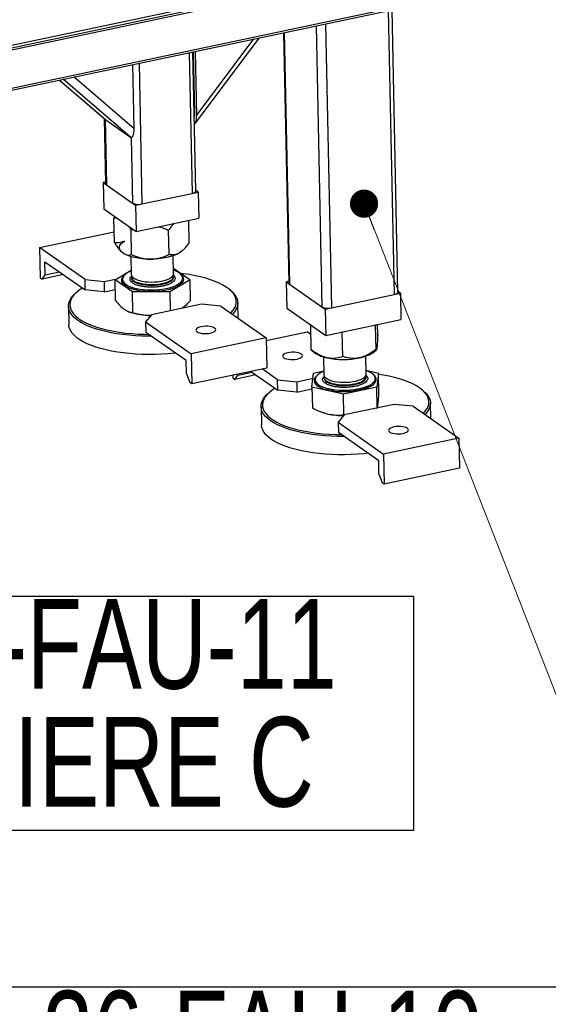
# Model space of a CAD drawing. Header units: millimetres. Extents: x 5 to 589, y 5 to 415.
# Tile 19 of 62: x 206 to 225, y 28 to 63. Entities that reach past the tile are written whole.
import ezdxf

# ---------------------------------------------------------------- set-up
doc = ezdxf.new("R2010")
doc.units = ezdxf.units.MM
doc.layers.add('NOTES', color=6, linetype='Continuous')
doc.layers.add('TRAIT-FORT', color=4, linetype='Continuous', lineweight=25)
doc.styles.add('SLDTEXTSTYLE0', font='TXT', dxfattribs={"width": 0.75})

# ---------------------------------------------------------------- blocks, each defined once
blk = doc.blocks.new('SW_NOTE_6')
at = {"layer": 'NOTES', "color": 0}
for p, q in [((-0.087, -4.074), (-0.087, 4.228)), ((-0.087, 4.228), (26.705, 4.228)), ((26.705, 4.228), (26.705, -4.074)), ((26.705, -4.074), (-0.087, -4.074))]:
    blk.add_line(p, q, dxfattribs=at)
at = {"layer": 'NOTES', "color": 0, "char_height": 3.175, "attachment_point": 2, "style": 'SLDTEXTSTYLE0'}
for s, insert in [('TEL36-FAU-10', (13.295, 4.093)), ('PIED MOBILE', (13.194, -0.082))]:
    blk.add_mtext(s, dxfattribs=dict(at, insert=insert))
blk = doc.blocks.new('SW_NOTE_16')
at = {"layer": 'NOTES', "color": 0}
for p, q in [((0, -6.792), (0, 1.509)), ((0, 1.509), (26.792, 1.509)), ((26.792, 1.509), (26.792, -6.792)), ((26.792, -6.792), (0, -6.792))]:
    blk.add_line(p, q, dxfattribs=at)
at = {"layer": 'NOTES', "color": 0, "char_height": 3.175, "attachment_point": 2, "style": 'SLDTEXTSTYLE0'}
for s, insert in [('TEL36-FAU-11', (13.372, 1.409)), ('CORNIERE C', (13.271, -2.766))]:
    blk.add_mtext(s, dxfattribs=dict(at, insert=insert))
blk = doc.blocks.new('_Dot')
at = {"color": 0, "linetype": 'ByBlock', "lineweight": -2}
blk.add_line((-0.5, 0), (-1, 0), dxfattribs=at)
at = {"color": 0, "linetype": 'ByBlock', "const_width": 0.5}
blk.add_lwpolyline([(-0.25, 0, 1), (0.25, 0, 1)], format="xyb", close=True, dxfattribs=at)

msp = doc.modelspace()

# ---------------------------------------------------------------- linework, layer by layer
at = {"color": 7, "linetype": 'Continuous', "lineweight": 18}
msp.add_line((218.50484, 56.6674), (229.36682, 28.89811), dxfattribs=at)
at = {"layer": 'TRAIT-FORT', "color": 4, "linetype": 'Continuous', "lineweight": 25}
for p, q in [((249.8391, 71.53262), (193.4925, 59.62182)), ((193.46902, 59.46349), (249.81562, 71.37429)), ((249.84101, 71.43985), (193.49441, 59.52905)), ((248.60458, 69.74604), (192.25798, 57.83524)), ((192.23259, 57.76968), (248.57919, 69.68048)), ((219.36274, 63.50457), (219.57005, 53.44654)), ((219.70482, 53.53238), (219.49868, 63.53331)), ((216.8096, 62.96488), (217.01476, 53.01142)), ((217.14445, 63.03566), (217.35177, 52.97762)), ((212.52237, 59.50871), (214.79727, 62.53951)), ((212.57602, 59.79896), (214.60209, 62.49825)), ((215.65231, 62.72025), (215.83493, 53.86006)), ((215.67944, 62.72598), (215.86304, 53.81832)), ((212.30753, 62.01321), (212.41023, 57.0306)), ((212.54501, 57.11645), (212.44348, 62.04195)), ((212.46558, 61.85273), (212.44787, 61.82913)), ((212.50692, 59.84738), (212.4616, 62.04578)), ((212.57602, 59.79896), (212.52942, 62.06012)), ((210.35774, 59.33005), (210.31113, 61.5912)), ((210.53293, 61.63809), (210.63563, 56.65548)), ((212.47255, 61.51489), (212.45483, 61.49129)), ((207.71822, 61.0431), (209.34477, 59.64393)), ((207.71879, 61.04322), (209.35248, 59.63791)), ((210.22782, 59.02464), (207.84917, 61.07078)), ((208.23846, 61.15307), (210.35774, 59.33005)), ((209.30164, 59.68103), (209.34914, 57.37653)), ((209.32938, 59.65717), (209.37725, 57.33479)), ((209.35248, 59.63791), (210.22782, 59.02464)), ((212.5036, 59.7768), (212.49053, 59.75939)), ((210.25069, 59.01414), (210.29861, 56.68928)), ((209.34797, 57.43366), (209.26201, 57.41549)), ((209.26201, 57.41549), (209.28113, 56.48778)), ((209.26201, 57.41549), (209.37721, 57.33478)), ((209.37725, 57.33479), (210.29861, 56.68928)), ((210.63563, 56.65548), (212.41023, 57.0306)), ((212.41026, 57.03059), (212.63214, 57.07749)), ((212.63214, 57.07749), (212.54454, 57.13886)), ((212.63214, 57.07749), (212.65126, 56.14978)), ((209.28113, 56.48778), (210.43289, 55.68085)), ((210.29857, 56.68927), (210.41377, 56.60856)), ((210.41377, 56.60856), (210.63565, 56.65546)), ((210.41377, 56.60856), (210.43289, 55.68085)), ((209.68208, 56.20688), (209.64326, 56.15234)), ((209.64326, 56.15234), (209.73794, 56.16774)), ((209.66093, 55.29496), (209.64326, 56.15234)), ((210.43289, 55.68085), (212.65126, 56.14978)), ((212.31361, 55.29777), (212.29759, 56.07502)), ((207.00942, 55.11127), (209.6532, 55.67012)), ((210.25503, 55.72373), (210.3301, 55.75287)), ((210.27271, 54.86635), (210.25503, 55.72373)), ((211.59904, 54.86776), (211.58137, 55.72513)), ((208.62188, 53.98156), (207.00942, 55.11127)), ((207.00942, 55.11127), (207.03141, 54.04441)), ((209.93957, 54.93884), (209.94136, 54.93739)), ((210.24753, 54.79091), (210.26062, 54.15569)), ((211.7603, 54.1866), (211.74721, 54.82182)), ((212.04709, 54.98079), (212.06189, 54.9939)), ((207.21091, 54.14722), (207.20135, 54.61107)), ((207.20135, 54.61107), (208.62953, 53.61048)), ((207.03141, 54.04441), (207.10052, 53.99599)), ((207.85242, 54.15493), (207.10052, 53.99599)), ((207.10052, 53.99599), (207.21091, 54.14722)), ((207.21091, 54.14722), (207.71218, 54.25318)), ((209.68824, 53.97029), (210.25738, 54.31279)), ((210.26243, 54.06782), (210.26301, 54.03973)), ((211.75626, 54.3827), (212.34091, 53.97309)), ((211.76139, 54.08407), (211.76212, 54.09873)), ((211.76269, 54.07064), (211.76212, 54.09873)), ((211.76251, 54.06198), (211.76269, 54.07064)), ((208.62188, 53.98156), (209.29591, 53.91396)), ((208.62953, 53.61048), (208.62188, 53.98156)), ((209.29591, 53.91396), (209.75639, 54.0113)), ((209.29591, 53.91396), (209.30356, 53.54288)), ((210.30001, 53.54168), (209.68824, 53.97029)), ((209.70339, 53.23528), (209.68824, 53.97029)), ((209.94654, 53.9868), (209.94663, 53.98216)), ((210.26301, 54.03973), (210.26337, 54.03302)), ((212.34091, 53.97309), (211.62635, 53.54308)), ((212.08118, 54.02616), (212.08108, 54.0308)), ((212.35606, 53.23809), (212.34091, 53.97309)), ((215.83376, 53.91719), (215.7478, 53.89902)), ((215.7478, 53.89902), (215.76692, 52.97132)), ((215.7478, 53.89902), (215.863, 53.81831)), ((215.86304, 53.81832), (217.01476, 53.01142)), ((208.32175, 53.52754), (208.27678, 53.4877)), ((209.30356, 53.54288), (208.62953, 53.61048)), ((209.30356, 53.54288), (209.69534, 53.6257)), ((211.62635, 53.54308), (210.30001, 53.54168)), ((210.31516, 52.80667), (210.30001, 53.54168)), ((211.62635, 53.54308), (211.6401, 52.87592)), ((213.76999, 53.60093), (213.72341, 53.63888)), ((217.35177, 52.97762), (219.57005, 53.44654)), ((219.57007, 53.44652), (219.79196, 53.49342)), ((219.79196, 53.49342), (219.70436, 53.55479)), ((219.79196, 53.49342), (219.81108, 52.56572)), ((208.03328, 53.03319), (208.04667, 52.3838)), ((212.75217, 53.11099), (210.97748, 52.73585)), ((213.4262, 53.04339), (212.75217, 53.11099)), ((213.4262, 53.04339), (215.03866, 51.91369)), ((214.04326, 52.61108), (214.03201, 53.15683)), ((217.01471, 53.01142), (217.12991, 52.93071)), ((210.17326, 52.84012), (210.21219, 52.82606)), ((210.97748, 52.73585), (210.76415, 52.48068)), ((215.76692, 52.97132), (217.14903, 52.003)), ((217.12991, 52.93071), (217.35179, 52.97761)), ((217.12991, 52.93071), (217.14903, 52.003)), ((210.76415, 52.48068), (212.37662, 51.35098)), ((210.76415, 52.48068), (210.7718, 52.10959)), ((216.61512, 52.37707), (216.61409, 52.3544)), ((216.63792, 52.36109), (216.61409, 52.3544)), ((216.63176, 51.49702), (216.61409, 52.3544)), ((217.14903, 52.003), (219.81108, 52.56572)), ((218.91137, 52.35682), (218.86929, 52.36664)), ((218.91223, 52.37571), (218.91137, 52.35682)), ((218.92904, 51.49945), (218.91137, 52.35682)), ((218.98839, 51.99518), (218.98025, 52.39009)), ((212.19998, 51.109), (210.7718, 52.10959)), ((215.04066, 51.81644), (216.49427, 52.12371)), ((216.62067, 52.03516), (216.49427, 52.12371)), ((217.73305, 52.10775), (217.71182, 52.12197)), ((217.77171, 52.13463), (217.73305, 52.10775)), ((217.75073, 51.25037), (217.73305, 52.10775)), ((215.03866, 51.91369), (212.37662, 51.35098)), ((215.03866, 51.91369), (215.06065, 50.84683)), ((212.37662, 51.35098), (212.39861, 50.28412)), ((216.63634, 51.493), (216.63176, 51.49702)), ((216.63549, 51.49196), (216.76416, 51.38712)), ((218.58311, 50.63634), (218.57002, 51.27156)), ((218.86989, 51.43052), (218.94223, 51.49461)), ((212.20954, 50.64515), (212.19998, 51.109)), ((217.07033, 51.24065), (217.08343, 50.60543)), ((212.20954, 50.64515), (212.3295, 50.33253)), ((215.06065, 50.84683), (212.39861, 50.28412)), ((213.85221, 50.59139), (213.85421, 50.49414)), ((214.67523, 50.60466), (213.92332, 50.44572)), ((213.92332, 50.44572), (214.03372, 50.59696)), ((214.03372, 50.59696), (214.03304, 50.62961)), ((214.03372, 50.59696), (214.53499, 50.70292)), ((214.49902, 50.72811), (215.45234, 50.06022)), ((215.44469, 50.4313), (214.90004, 50.81288)), ((216.65906, 50.17235), (216.71841, 50.66807)), ((216.71841, 50.66807), (217.08056, 50.74463)), ((218.58043, 50.76645), (219.01569, 50.6705)), ((219.01569, 50.6705), (218.95635, 50.17478)), ((219.03084, 49.93549), (219.01569, 50.6705)), ((212.39861, 50.28412), (212.3295, 50.33253)), ((213.85421, 50.49414), (213.92332, 50.44572)), ((215.44469, 50.4313), (216.11871, 50.3637)), ((215.45234, 50.06022), (215.44469, 50.4313)), ((216.11871, 50.3637), (216.6966, 50.48585)), ((216.11871, 50.3637), (216.12636, 49.99262)), ((216.76934, 50.43653), (216.76944, 50.4319)), ((217.08524, 50.51755), (217.08582, 50.48946)), ((218.5855, 50.52037), (218.58492, 50.54847)), ((218.90398, 50.47589), (218.90389, 50.48053)), ((215.14456, 49.97727), (215.09958, 49.93743)), ((216.12636, 49.99262), (215.45234, 50.06022)), ((216.12636, 49.99262), (216.66044, 50.10551)), ((217.77803, 49.9257), (216.65906, 50.17235)), ((216.65906, 50.17235), (216.67421, 49.43734)), ((218.95635, 50.17478), (217.77803, 49.9257)), ((217.79318, 49.19069), (217.77803, 49.9257)), ((218.9715, 49.43977), (218.95635, 50.17478)), ((220.59279, 50.05066), (220.54622, 50.08861)), ((219.57498, 49.56072), (217.80028, 49.18558)), ((220.249, 49.49312), (219.57498, 49.56072)), ((220.86606, 49.06081), (220.85481, 49.60657)), ((214.85609, 49.48292), (214.86947, 48.83353)), ((217.01194, 49.28412), (217.03499, 49.2758)), ((217.80028, 49.18558), (217.58696, 48.93041)), ((217.79318, 49.19069), (217.8208, 49.18992)), ((218.94399, 49.42734), (218.9715, 49.43977)), ((220.249, 49.49312), (221.86146, 48.36342)), ((217.58696, 48.93041), (219.19942, 47.80071)), ((217.58696, 48.93041), (217.59461, 48.55933)), ((219.02279, 47.55874), (217.59461, 48.55933)), ((221.86146, 48.36342), (219.19942, 47.80071)), ((221.86146, 48.36342), (221.88345, 47.29656)), ((219.19942, 47.80071), (219.22141, 46.73385)), ((219.03235, 47.09488), (219.02279, 47.55874)), ((219.03235, 47.09488), (219.1523, 46.78226)), ((221.88345, 47.29656), (219.22141, 46.73385)), ((219.22141, 46.73385), (219.1523, 46.78226))]:
    msp.add_line(p, q, dxfattribs=at)
at = {"layer": 'TRAIT-FORT', "color": 4, "linetype": 'Continuous', "lineweight": 25, "flags": 128}
for points in [[(212.41023, 57.0306), (212.4513, 57.0413), (212.48636, 57.05469), (212.51407, 57.07025), (212.53336, 57.08739), (212.5435, 57.10545), (212.54501, 57.11645)], [(209.97022, 54.91561), (209.9098, 54.96591), (209.86787, 55.01904), (209.84515, 55.07408), (209.84203, 55.13011), (209.85857, 55.18615), (209.89447, 55.24126), (209.94914, 55.29449), (210.02162, 55.34493)], [(210.93928, 54.70201), (210.78979, 54.70553), (210.64374, 54.71632), (210.50362, 54.73423), (210.37184, 54.75892), (210.25065, 54.78999), (210.14212, 54.82689), (210.04811, 54.86901), (209.97022, 54.91561)], [(211.95973, 54.91772), (211.87066, 54.87094), (211.76654, 54.82861), (211.64914, 54.79147), (211.52048, 54.76013), (211.38275, 54.73515), (211.23832, 54.71695), (211.08964, 54.70584), (210.93928, 54.70201)], [(212.04709, 54.98079), (212.03221, 54.96815), (211.95973, 54.91772)], [(210.00179, 54.11601), (209.97291, 54.08768), (209.93536, 54.03623), (209.91552, 53.98372), (209.91374, 53.93101), (209.93002, 53.87897), (209.96412, 53.82845), (210.01546, 53.78029), (210.08321, 53.73527), (210.16626, 53.69412), (210.26323, 53.65754), (210.37254, 53.62612), (210.49239, 53.60037), (210.62081, 53.58071), (210.75571, 53.56748), (210.89485, 53.56088), (211.03596, 53.56103), (211.17671, 53.56793), (211.31481, 53.58145), (211.44797, 53.60138), (211.57402, 53.62739), (211.69088, 53.65905), (211.79664, 53.69585), (211.88955, 53.73718), (211.9681, 53.78235), (212.031, 53.83064), (212.0772, 53.88124), (212.10595, 53.93333), (212.11678, 53.98605), (212.10952, 54.03853), (212.08428, 54.08991), (212.04147, 54.13936), (212.02055, 54.15762)], [(210.25813, 54.2765), (210.25657, 54.27589), (210.16661, 54.23587), (210.09055, 54.19213), (210.02966, 54.14537), (209.98492, 54.09638), (209.95708, 54.04594), (209.94659, 53.9949), (209.95362, 53.94408), (209.97807, 53.89433), (210.01952, 53.84646), (210.07729, 53.80125), (210.15044, 53.75945), (210.23777, 53.72174), (210.33785, 53.68875), (210.44902, 53.66101), (210.56946, 53.63899), (210.6972, 53.62303), (210.83014, 53.61341), (210.9661, 53.61029)], [(210.26062, 54.15569), (210.26867, 54.11706), (210.29411, 54.07576), (210.33635, 54.0367), (210.39438, 54.00078), (210.46685, 53.96886), (210.55207, 53.94168), (210.64803, 53.91988), (210.75248, 53.90397), (210.86298, 53.89432), (210.97694, 53.89116)], [(210.26243, 54.06782), (210.26279, 54.06105), (210.27523, 54.01871), (210.30494, 53.97788), (210.35123, 53.93952), (210.41302, 53.90453), (210.48885, 53.87373), (210.57695, 53.84784), (210.67525, 53.82747), (210.78145, 53.81309), (210.89307, 53.80505), (211.00747, 53.80353), (211.12199, 53.80856), (211.23394, 53.82004), (211.34069, 53.83768), (211.43975, 53.86109), (211.52878, 53.8897), (211.60571, 53.92284), (211.66873, 53.95975), (211.71636, 53.99955), (211.74749, 54.04132), (211.76139, 54.08407)], [(210.9661, 53.61029), (211.10284, 53.6137), (211.23812, 53.62361), (211.36971, 53.63983), (211.49546, 53.66212), (211.6133, 53.6901), (211.7213, 53.72331), (211.81768, 53.76121), (211.90086, 53.80318), (211.96948, 53.84852), (212.0224, 53.89649), (212.05877, 53.94631), (212.07797, 53.99715), (212.0797, 54.04819), (212.06393, 54.09858), (212.03092, 54.14749), (211.9812, 54.19413), (211.9156, 54.23772), (211.8352, 54.27756), (211.75781, 54.30741)], [(210.97694, 53.89116), (211.09169, 53.89456), (211.20453, 53.90445), (211.31282, 53.92059), (211.41403, 53.9426), (211.50577, 53.96996), (211.58591, 54.00204), (211.65256, 54.03809), (211.70415, 54.07725), (211.73949, 54.11862), (211.75774, 54.16122), (211.7603, 54.1866)], [(210.97933, 53.7752), (211.09408, 53.7786), (211.20692, 53.78849), (211.31521, 53.80462), (211.41642, 53.82663), (211.50816, 53.854), (211.5883, 53.88608), (211.65495, 53.92213), (211.70654, 53.96129), (211.74188, 54.00266), (211.76013, 54.04525), (211.76251, 54.06198)], [(213.78276, 52.79359), (213.79724, 52.80811), (213.86837, 52.89046), (213.92244, 52.97431), (213.95912, 53.05916), (213.9782, 53.14451), (213.97956, 53.22984), (213.96319, 53.31464), (213.92918, 53.3984), (213.87775, 53.48061), (213.80921, 53.56078), (213.72396, 53.63843), (213.62252, 53.71309), (213.5055, 53.78431), (213.3736, 53.85167), (213.22761, 53.91475), (213.06842, 53.97319), (212.89698, 54.02662), (212.71432, 54.07472), (212.52154, 54.11722), (212.3198, 54.15384), (212.11032, 54.18438), (212.02435, 54.19488)], [(209.94663, 53.98216), (209.95372, 53.93945), (209.97816, 53.88969), (210.01961, 53.84182), (210.07739, 53.79661), (210.15054, 53.75481), (210.23787, 53.71711), (210.33794, 53.68411), (210.44911, 53.65638), (210.56956, 53.63435), (210.6973, 53.6184), (210.83024, 53.60878), (210.9662, 53.60565)], [(210.26337, 54.03302), (210.27106, 54.0011), (210.2965, 53.9598), (210.33874, 53.92073), (210.39677, 53.88482), (210.46924, 53.8529), (210.55446, 53.82572), (210.65042, 53.80392), (210.75487, 53.78801), (210.86538, 53.77836), (210.97933, 53.7752)], [(210.9662, 53.60565), (211.10293, 53.60906), (211.23821, 53.61897), (211.36981, 53.6352), (211.49556, 53.65748), (211.6134, 53.68546), (211.7214, 53.71867), (211.81778, 53.75657), (211.90096, 53.79854), (211.96957, 53.84388), (212.0225, 53.89185), (212.05886, 53.94167), (212.07807, 53.99252), (212.08118, 54.02616)], [(210.96335, 51.9754), (210.86031, 51.97512), (210.63159, 51.97926), (210.40522, 51.98994), (210.18254, 52.00711), (209.96484, 52.03067), (209.75341, 52.06047), (209.54949, 52.09634), (209.35427, 52.13808), (209.1689, 52.18542), (208.99446, 52.23811), (208.83199, 52.29583), (208.68244, 52.35823), (208.54667, 52.42496), (208.42549, 52.49562), (208.31962, 52.5698), (208.22966, 52.64706), (208.15615, 52.72695), (208.09953, 52.809), (208.06011, 52.89272), (208.03814, 52.97764), (208.03374, 53.06324), (208.04695, 53.14903), (208.07767, 53.2345), (208.12573, 53.31916), (208.19086, 53.4025), (208.27266, 53.48403), (208.27678, 53.4877)], [(208.5304, 53.67994), (208.51554, 53.67071), (208.40385, 53.59428), (208.30797, 53.51513), (208.22846, 53.43373), (208.16582, 53.35057), (208.12041, 53.26615), (208.0925, 53.18099), (208.08228, 53.09558), (208.08979, 53.01045), (208.115, 52.92611), (208.15775, 52.84306), (208.21778, 52.76181), (208.29473, 52.68284), (208.38815, 52.60663), (208.49746, 52.53363), (208.62202, 52.46429), (208.76107, 52.39902), (208.91377, 52.33822), (209.07921, 52.28225), (209.25639, 52.23144), (209.44425, 52.1861), (209.64166, 52.14652), (209.84742, 52.11291), (210.06031, 52.08549), (210.27904, 52.06442), (210.5023, 52.04983), (210.72874, 52.0418), (210.87093, 52.04014)], [(213.76999, 53.60093), (213.83563, 53.54296), (213.90914, 53.46307), (213.96576, 53.38103), (214.00518, 53.2973), (214.02715, 53.21238), (214.03154, 53.12678), (214.01834, 53.04099), (213.98762, 52.95552), (213.93956, 52.87086), (213.87443, 52.78752), (213.84149, 52.75243)], [(219.57005, 53.44654), (219.61112, 53.45723), (219.64618, 53.47062), (219.67389, 53.48619), (219.69318, 53.50333), (219.70332, 53.52139), (219.70482, 53.53238)], [(211.81592, 51.37808), (211.78523, 51.37456), (211.56054, 51.35265), (211.33282, 51.33715), (211.10343, 51.32816), (210.8737, 51.32573), (210.64497, 51.32986), (210.41861, 51.34055), (210.19592, 51.35772), (209.97823, 51.38128), (209.7668, 51.41108), (209.56287, 51.44695), (209.36765, 51.48868), (209.18228, 51.53603), (209.00785, 51.58872), (208.84538, 51.64643), (208.69582, 51.70884), (208.56005, 51.77557), (208.43888, 51.84623), (208.333, 51.92041), (208.24304, 51.99767), (208.16954, 52.07755), (208.11291, 52.1596), (208.0735, 52.24333), (208.05153, 52.32825), (208.04667, 52.3838)], [(213.06265, 52.08421), (213.12772, 52.10165), (213.18144, 52.12389), (213.22111, 52.14979), (213.24476, 52.17808), (213.25118, 52.20732), (213.24007, 52.23605), (213.21198, 52.26283), (213.16831, 52.28633), (213.11126, 52.30535), (213.04369, 52.31895), (212.96898, 52.32644), (212.89088, 52.32745), (212.81331, 52.32193), (212.74016, 52.31015), (212.67509, 52.29271), (212.62138, 52.27048), (212.5817, 52.24458), (212.55806, 52.21629), (212.55163, 52.18705), (212.56274, 52.15832), (212.59083, 52.13153), (212.6345, 52.10804), (212.69155, 52.08902), (212.75913, 52.07542), (212.83384, 52.06793), (212.91193, 52.06692), (212.9895, 52.07244), (213.06265, 52.08421)], [(215.80823, 51.39048), (215.74317, 51.37303), (215.68945, 51.3508), (215.64977, 51.3249), (215.62613, 51.29661), (215.6197, 51.26737), (215.63081, 51.23864), (215.65891, 51.21186), (215.70257, 51.18836), (215.75962, 51.16934), (215.8272, 51.15574), (215.90191, 51.14825), (215.98, 51.14724), (216.05757, 51.15276), (216.13072, 51.16454), (216.19579, 51.18198), (216.24951, 51.20421), (216.28918, 51.23011), (216.31283, 51.2584), (216.31925, 51.28764), (216.30814, 51.31637), (216.28005, 51.34316), (216.23638, 51.36665), (216.17933, 51.38567), (216.11176, 51.39927), (216.03705, 51.40676), (215.95895, 51.40777), (215.88138, 51.40225), (215.80823, 51.39048)], [(216.8246, 50.56574), (216.80781, 50.55001), (216.76591, 50.49896), (216.7416, 50.44663), (216.73529, 50.39389), (216.74707, 50.34161), (216.77676, 50.29063), (216.82386, 50.2418), (216.8876, 50.19592), (216.96694, 50.15374), (217.06057, 50.11596), (217.16695, 50.08319), (217.28435, 50.05598), (217.41082, 50.03477), (217.5443, 50.01991), (217.68259, 50.01164), (217.82343, 50.01009), (217.96449, 50.01531), (218.10346, 50.02719), (218.23807, 50.04554), (218.36609, 50.07007), (218.48544, 50.10037), (218.59414, 50.13593), (218.69042, 50.17619), (218.77269, 50.22047), (218.83961, 50.26805), (218.89006, 50.31815), (218.92323, 50.36995), (218.93858, 50.42259), (218.93858, 50.42259)], [(216.77038, 50.45741), (216.77303, 50.40645), (216.79315, 50.35636), (216.8304, 50.30794), (216.88417, 50.26199), (216.95358, 50.21927), (217.03749, 50.18048), (217.13452, 50.14626), (217.24309, 50.11716), (217.36139, 50.09367), (217.4875, 50.07617), (217.61934, 50.06495), (217.75475, 50.06019), (217.89151, 50.06197), (218.02736, 50.07026), (218.16008, 50.08493), (218.28749, 50.10573), (218.4075, 50.13233), (218.51813, 50.16428), (218.61757, 50.20106), (218.70419, 50.24208), (218.77656, 50.28664), (218.8335, 50.33403), (218.87407, 50.38346), (218.8976, 50.43413), (218.90372, 50.48519), (218.89231, 50.53582), (218.86357, 50.58518), (218.81796, 50.63246), (218.75624, 50.67688), (218.67942, 50.71772), (218.58877, 50.7543), (218.58062, 50.75714)], [(217.08094, 50.72623), (217.01065, 50.69598), (216.93099, 50.65311), (216.8662, 50.60704), (216.81735, 50.55853), (216.78523, 50.50838), (216.77038, 50.45741)], [(217.08343, 50.60543), (217.08782, 50.57736), (217.10895, 50.53565), (217.14706, 50.49594), (217.20126, 50.45915), (217.27027, 50.42616), (217.35248, 50.39773), (217.44595, 50.37453), (217.54851, 50.35711), (217.65774, 50.34587), (217.77108, 50.34107), (217.88588, 50.34283), (217.99945, 50.35111), (218.10912, 50.36572), (218.21233, 50.3863), (218.30665, 50.41238), (218.38987, 50.44335), (218.46005, 50.47848), (218.51554, 50.51695), (218.55504, 50.55786), (218.57762, 50.60024), (218.58311, 50.63634)], [(220.47217, 50.14447), (220.35898, 50.21659), (220.23073, 50.28495), (220.08819, 50.34914), (219.93221, 50.40877), (219.76374, 50.46348), (219.58378, 50.51294), (219.39343, 50.55687), (219.19382, 50.59498), (219.01668, 50.62279)], [(216.76944, 50.4319), (216.77312, 50.40182), (216.79324, 50.35172), (216.83049, 50.3033), (216.88426, 50.25735), (216.95368, 50.21464), (217.03759, 50.17585), (217.13462, 50.14162), (217.24318, 50.11252), (217.36149, 50.08903), (217.4876, 50.07153), (217.61944, 50.06031), (217.75485, 50.05555), (217.8916, 50.05733), (218.02746, 50.06562), (218.16018, 50.08029), (218.28759, 50.10109), (218.40759, 50.12769), (218.51822, 50.15964), (218.61767, 50.19643), (218.70428, 50.23744), (218.77666, 50.282), (218.8336, 50.32939), (218.87417, 50.37882), (218.8977, 50.42949), (218.90398, 50.47589)], [(217.08582, 50.48946), (217.09021, 50.4614), (217.11134, 50.41969), (217.14945, 50.37997), (217.20365, 50.34319), (217.27266, 50.3102), (217.35487, 50.28177), (217.44834, 50.25857), (217.5509, 50.24114), (217.66013, 50.2299), (217.77347, 50.22511), (217.88827, 50.22687), (218.00184, 50.23515), (218.11151, 50.24975), (218.21472, 50.27034), (218.30904, 50.29642), (218.39226, 50.32739), (218.46244, 50.36252), (218.51793, 50.40099), (218.55743, 50.44189), (218.58001, 50.48428), (218.58542, 50.52283)], [(217.11338, 50.44428), (217.11873, 50.43762), (217.16096, 50.39856), (217.21899, 50.36265), (217.29147, 50.33073), (217.37668, 50.30355), (217.47264, 50.28175), (217.5771, 50.26583), (217.6876, 50.25618), (217.80156, 50.25302)], [(217.80156, 50.25302), (217.9163, 50.25643), (218.02914, 50.26631), (218.13744, 50.28245), (218.23864, 50.30446), (218.33039, 50.33182), (218.41052, 50.36391), (218.47717, 50.39995), (218.52877, 50.43912), (218.55973, 50.47396)], [(217.78615, 48.42513), (217.56854, 48.4261), (217.34083, 48.43352), (217.11614, 48.44746), (216.89579, 48.46783), (216.68107, 48.49453), (216.47324, 48.52739), (216.27352, 48.56622), (216.08309, 48.6108), (215.90305, 48.66085), (215.73448, 48.71609), (215.57835, 48.7762), (215.43558, 48.84081), (215.30702, 48.90956), (215.1934, 48.98203), (215.09542, 49.0578), (215.01362, 49.13644), (214.94851, 49.21747), (214.90045, 49.30041), (214.86974, 49.3848), (214.85655, 49.47012), (214.86095, 49.55588), (214.88293, 49.64157), (214.92235, 49.7267), (214.97899, 49.81076), (215.0525, 49.89325), (215.09958, 49.93743)], [(215.3532, 50.12967), (215.25312, 50.06339), (215.15323, 49.98488), (215.06958, 49.90399), (215.00268, 49.82123), (214.95293, 49.73708), (214.92063, 49.65205), (214.90598, 49.56666), (214.90906, 49.48141), (214.92985, 49.39683), (214.96823, 49.31341), (215.02397, 49.23166), (215.09674, 49.15208), (215.18609, 49.07513), (215.29148, 49.00129), (215.41229, 48.93099), (215.54779, 48.86467), (215.69717, 48.80271), (215.85951, 48.7455), (216.03386, 48.69337), (216.21915, 48.64664), (216.41428, 48.60559), (216.61807, 48.57047), (216.8293, 48.54149), (217.04669, 48.51882), (217.26894, 48.5026), (217.49471, 48.49292), (217.69374, 48.48987)], [(220.60556, 49.24332), (220.67498, 49.31944), (220.73335, 49.40296), (220.7744, 49.48761), (220.79789, 49.57289), (220.80369, 49.65827), (220.79174, 49.74325), (220.76213, 49.82732), (220.71503, 49.90996), (220.65073, 49.99069), (220.56962, 50.06902), (220.47217, 50.14447)], [(220.59279, 50.05066), (220.61548, 50.03168), (220.69727, 49.95305), (220.76239, 49.87202), (220.81044, 49.78907), (220.84116, 49.70469), (220.85435, 49.61937), (220.84995, 49.53361), (220.82797, 49.44792), (220.78854, 49.36279), (220.73191, 49.27873), (220.6643, 49.20217)], [(217.03499, 49.2758), (217.11447, 49.24979), (217.23566, 49.21873)], [(215.20679, 48.33264), (215.1088, 48.40841), (215.02701, 48.48704), (214.9619, 48.56807), (214.91384, 48.65102), (214.88313, 48.7354), (214.86993, 48.82073), (214.86947, 48.83353)], [(219.88546, 48.53395), (219.95052, 48.55139), (220.00424, 48.57362), (220.04392, 48.59953), (220.06756, 48.62781), (220.07399, 48.65705), (220.06288, 48.68578), (220.03478, 48.71257), (219.99112, 48.73606), (219.93406, 48.75508), (219.86649, 48.76868), (219.79178, 48.77617), (219.71369, 48.77718), (219.63612, 48.77166), (219.56296, 48.75989), (219.4979, 48.74245), (219.44418, 48.72021), (219.40451, 48.69431), (219.38086, 48.66603), (219.37443, 48.63678), (219.38555, 48.60805), (219.41364, 48.58127), (219.45731, 48.55777), (219.51436, 48.53875), (219.58193, 48.52515), (219.65664, 48.51766), (219.73474, 48.51665), (219.81231, 48.52217), (219.88546, 48.53395)], [(218.63873, 47.82781), (218.49615, 47.81254), (218.26978, 47.79382), (218.04106, 47.78157), (217.81132, 47.77585), (217.58193, 47.77671), (217.35422, 47.78413), (217.12953, 47.79806), (216.90917, 47.81844), (216.69445, 47.84514), (216.48662, 47.878), (216.28691, 47.91683), (216.09647, 47.9614), (215.91644, 48.01146), (215.74786, 48.0667), (215.59173, 48.1268), (215.44897, 48.19142), (215.3204, 48.26016), (215.20679, 48.33264)]]:
    msp.add_lwpolyline(points, dxfattribs=at)
at = {"layer": 'TRAIT-FORT', "color": 4, "linetype": 'Continuous', "lineweight": 25}
for centre, radius, start, end in [((209.40187, 57.3817), 0.05297, 185.599829, 242.31561), ((210.51413, 57.14108), 0.50057, 244.498486, 284.047103), ((215.88766, 53.86523), 0.05297, 185.599829, 242.31561), ((217.23027, 53.46323), 0.50057, 244.498486, 284.047103), ((210.92762, 55.01169), 2.29974, 251.87489, 270.748492), ((217.35724, 52.20927), 1.01374, 234.194257, 260.770502), ((218.17443, 52.35157), 1.15413, 278.413145, 307.055721), ((217.766, 54.01786), 2.86672, 258.503682, 281.617474), ((218.72217, 50.42798), 0.21647, 358.574198, 55.957536), ((217.78188, 51.81436), 2.65248, 258.116148, 269.96934)]:
    msp.add_arc(centre, radius, start, end, dxfattribs=at)
for centre, major_axis, start_param, end_param in [((209.34419, 60.04015), (-0.04494, 0.41349), 2.81517352, 2.87094542), ((212.43781, 59.89579), (-0.02247, 0.20674), 3.69331737, 4.44174174), ((212.43781, 59.89579), (-0.04494, 0.41349), 3.24606197, 4.44174174), ((210.21953, 59.42688), (-0.04494, 0.41349), 2.87094542, 4.44174174)]:
    msp.add_ellipse(centre, major_axis=major_axis, ratio=0.31673036, start_param=start_param, end_param=end_param, dxfattribs=at)
for points, knots in [([(210.15388, 55.87633), (210.16473, 55.86223), (210.19957, 55.81696), (210.23242, 55.76174), (210.25503, 55.72373)], [0, 0, 0, 0, 0.31156023, 1, 1, 1, 1]), ([(211.22908, 55.84916), (211.23957, 55.84713), (211.30603, 55.83427), (211.4244, 55.7925), (211.52889, 55.74765), (211.58137, 55.72513)], [0, 0, 0, 0, 0.08530201, 0.54055613, 1, 1, 1, 1]), ([(211.76722, 55.96291), (211.76163, 55.95748), (211.72624, 55.9231), (211.6638, 55.84311), (211.60893, 55.76458), (211.58137, 55.72513)], [0, 0, 0, 0, 0.08530201, 0.54055613, 1, 1, 1, 1]), ([(210.02162, 55.34493), (209.9905, 55.32858), (209.92762, 55.29556), (209.83548, 55.27734), (209.74603, 55.27669), (209.68939, 55.28885), (209.66093, 55.29496)], [0, 0, 0, 0, 0.24957791, 0.50436411, 0.75104693, 1, 1, 1, 1]), ([(209.66093, 55.29496), (209.69747, 55.23654), (209.7646, 55.1292), (209.869, 54.9981), (209.93618, 54.94335), (209.97022, 54.91561)], [0, 0, 0, 0, 0.3707742, 0.68118194, 1, 1, 1, 1]), ([(212.31361, 55.29777), (212.26546, 55.22951), (212.19255, 55.12613), (212.08738, 55.01475), (212.01764, 54.95477), (211.97468, 54.92729), (211.95973, 54.91772)], [0, 0, 0, 0, 0.43204542, 0.65434926, 0.87965336, 1, 1, 1, 1]), ([(209.97022, 54.91561), (209.97558, 54.91196), (210.01841, 54.88277), (210.09943, 54.84927), (210.19452, 54.84575), (210.25081, 54.86058), (210.27271, 54.86635)], [0, 0, 0, 0, 0.05039955, 0.40261353, 0.76758847, 1, 1, 1, 1]), ([(210.27271, 54.86635), (210.36435, 54.82764), (210.50315, 54.76902), (210.70115, 54.72172), (210.83165, 54.70407), (210.91148, 54.70254), (210.93928, 54.70201)], [0, 0, 0, 0, 0.43204542, 0.65434926, 0.87965336, 1, 1, 1, 1]), ([(210.93928, 54.70201), (210.99689, 54.70443), (211.11333, 54.7093), (211.2822, 54.74626), (211.44513, 54.79896), (211.54758, 54.84475), (211.59904, 54.86776)], [0, 0, 0, 0, 0.24957791, 0.50436411, 0.75104693, 1, 1, 1, 1]), ([(211.95973, 54.91772), (211.92861, 54.90138), (211.86573, 54.86835), (211.77358, 54.85014), (211.68414, 54.84948), (211.62749, 54.86165), (211.59904, 54.86776)], [0, 0, 0, 0, 0.249577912, 0.504364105, 0.751046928, 1, 1, 1, 1]), ([(210.97806, 53.71015), (210.92944, 53.71107), (210.82928, 53.71296), (210.68235, 53.72941), (210.54244, 53.75682), (210.41931, 53.79553), (210.32121, 53.84317), (210.25349, 53.89661), (210.21712, 53.95225), (210.21088, 54.00788), (210.22649, 54.05803), (210.25628, 54.08815), (210.2689, 54.10092)], [0, 0, 0, 0, 0.096916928, 0.199639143, 0.306631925, 0.415895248, 0.525158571, 0.632151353, 0.734873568, 0.831790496, 0.928707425, 1, 1, 1, 1]), ([(211.74534, 54.1389), (211.75394, 54.13251), (211.78531, 54.10922), (211.81063, 54.06519), (211.81213, 54.0278), (211.81286, 54.00964)], [0, 0, 0, 0, 0.16282895, 0.59358648, 1, 1, 1, 1]), ([(211.81286, 54.00964), (211.80809, 53.99143), (211.79826, 53.9539), (211.74714, 53.89819), (211.66701, 53.84459), (211.55736, 53.79673), (211.42496, 53.75775), (211.27845, 53.73004), (211.12754, 53.71327), (211.02691, 53.71117), (210.97806, 53.71015)], [0, 0, 0, 0, 0.11651603, 0.24001133, 0.36864081, 0.5, 0.63135919, 0.75998867, 0.88348397, 1, 1, 1, 1]), ([(209.70339, 53.23528), (209.75361, 53.17385), (209.85499, 53.04984), (209.95884, 52.96732), (210.01124, 52.92569)], [0, 0, 0, 0, 0.49545796, 1, 1, 1, 1]), ([(212.04641, 52.9618), (212.09081, 52.99254), (212.19625, 53.06552), (212.29747, 53.17482), (212.35606, 53.23809)], [0, 0, 0, 0, 0.42111208, 1, 1, 1, 1]), ([(210.01124, 52.92569), (210.06239, 52.89458), (210.16584, 52.83168), (210.26502, 52.81507), (210.31516, 52.80667)], [0, 0, 0, 0, 0.49451073, 1, 1, 1, 1]), ([(210.31516, 52.80667), (210.42339, 52.78004), (210.63491, 52.72798), (210.85265, 52.71839), (210.95897, 52.71371)], [0, 0, 0, 0, 0.51170788, 1, 1, 1, 1]), ([(218.98839, 51.99518), (218.98512, 51.92242), (218.98018, 51.81222), (218.97234, 51.69107), (218.96689, 51.62465), (218.96335, 51.59321), (218.96212, 51.58227)], [0, 0, 0, 0, 0.43204542, 0.65434926, 0.87965336, 1, 1, 1, 1]), ([(217.19465, 51.20865), (217.14595, 51.22173), (217.04753, 51.24816), (216.90367, 51.31648), (216.76422, 51.3995), (216.67605, 51.46442), (216.63176, 51.49702)], [0, 0, 0, 0, 0.249577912, 0.504364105, 0.751046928, 1, 1, 1, 1]), ([(218.92904, 51.49945), (218.86068, 51.45154), (218.73508, 51.36353), (218.53754, 51.26272), (218.40861, 51.22764), (218.34329, 51.20987)], [0, 0, 0, 0, 0.3707742, 0.68118194, 1, 1, 1, 1]), ([(218.94115, 51.49583), (218.93991, 51.49422), (218.93588, 51.48899), (218.93184, 51.49517), (218.92904, 51.49945)], [0, 0, 0, 0, 0.30755974, 1, 1, 1, 1]), ([(218.96212, 51.58227), (218.95949, 51.56282), (218.95418, 51.52352), (218.94856, 51.50818), (218.94572, 51.50044)], [0, 0, 0, 0, 0.49483678, 1, 1, 1, 1]), ([(217.75073, 51.25037), (217.67489, 51.22846), (217.56002, 51.19527), (217.39478, 51.18441), (217.28536, 51.19082), (217.21807, 51.20405), (217.19465, 51.20865)], [0, 0, 0, 0, 0.43204542, 0.65434926, 0.87965336, 1, 1, 1, 1]), ([(218.34329, 51.20987), (218.33295, 51.20779), (218.25041, 51.19117), (218.09294, 51.18159), (217.90593, 51.20636), (217.7942, 51.23805), (217.75073, 51.25037)], [0, 0, 0, 0, 0.05039955, 0.40261353, 0.76758847, 1, 1, 1, 1]), ([(218.57058, 50.58671), (218.57831, 50.58095), (218.60872, 50.55827), (218.63337, 50.51491), (218.63492, 50.47753), (218.63567, 50.45938)], [0, 0, 0, 0, 0.149071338, 0.586907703, 1, 1, 1, 1]), ([(217.03756, 50.45769), (217.04172, 50.47598), (217.04927, 50.5092), (217.08114, 50.54073), (217.09547, 50.55489)], [0, 0, 0, 0, 0.550567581, 1, 1, 1, 1]), ([(217.80086, 50.15988), (217.75224, 50.1608), (217.65209, 50.16269), (217.50516, 50.17915), (217.36524, 50.20655), (217.24214, 50.24526), (217.14392, 50.2929), (217.07661, 50.34635), (217.03882, 50.40196), (217.03797, 50.43948), (217.03756, 50.45769)], [0, 0, 0, 0, 0.11651603, 0.24001133, 0.36864081, 0.5, 0.63135919, 0.75998867, 0.88348397, 1, 1, 1, 1]), ([(218.63567, 50.45938), (218.6309, 50.44116), (218.62106, 50.40363), (218.56994, 50.34793), (218.48982, 50.29432), (218.38017, 50.24646), (218.24776, 50.20748), (218.10125, 50.17978), (217.95034, 50.163), (217.84971, 50.1609), (217.80086, 50.15988)], [0, 0, 0, 0, 0.11651603, 0.24001133, 0.36864081, 0.5, 0.63135919, 0.75998867, 0.88348397, 1, 1, 1, 1]), ([(219.00313, 49.59234), (219.00801, 49.63868), (219.01786, 49.73237), (219.02648, 49.86729), (219.03084, 49.93549)], [0, 0, 0, 0, 0.49451073, 1, 1, 1, 1]), ([(218.9715, 49.43977), (218.97686, 49.45339), (218.9877, 49.48088), (218.99796, 49.55497), (219.00313, 49.59234)], [0, 0, 0, 0, 0.495457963, 1, 1, 1, 1]), ([(216.67421, 49.43734), (216.76563, 49.39068), (216.95012, 49.2965), (217.13991, 49.24481), (217.23566, 49.21873)], [0, 0, 0, 0, 0.49545796, 1, 1, 1, 1]), ([(217.23566, 49.21873), (217.32931, 49.20286), (217.51869, 49.17079), (217.70102, 49.18401), (217.79318, 49.19069)], [0, 0, 0, 0, 0.49451073, 1, 1, 1, 1])]:
    msp.add_open_spline(points, degree=3, knots=knots, dxfattribs=at)

# ---------------------------------------------------------------- block references
at = {"color": 7, "linetype": 'Continuous', "lineweight": 18, "rotation": 111.363005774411}
msp.add_blockref('_Dot', (218.50484, 56.6674, -48.71475), dxfattribs=at)
at = {"layer": 'NOTES', "color": 211}
for name, p in [('SW_NOTE_16', (193.45912, 41.25786)), ('SW_NOTE_6', (198.70357, 24.70266))]:
    msp.add_blockref(name, p, dxfattribs=at)

doc.saveas('drawing.dxf')
